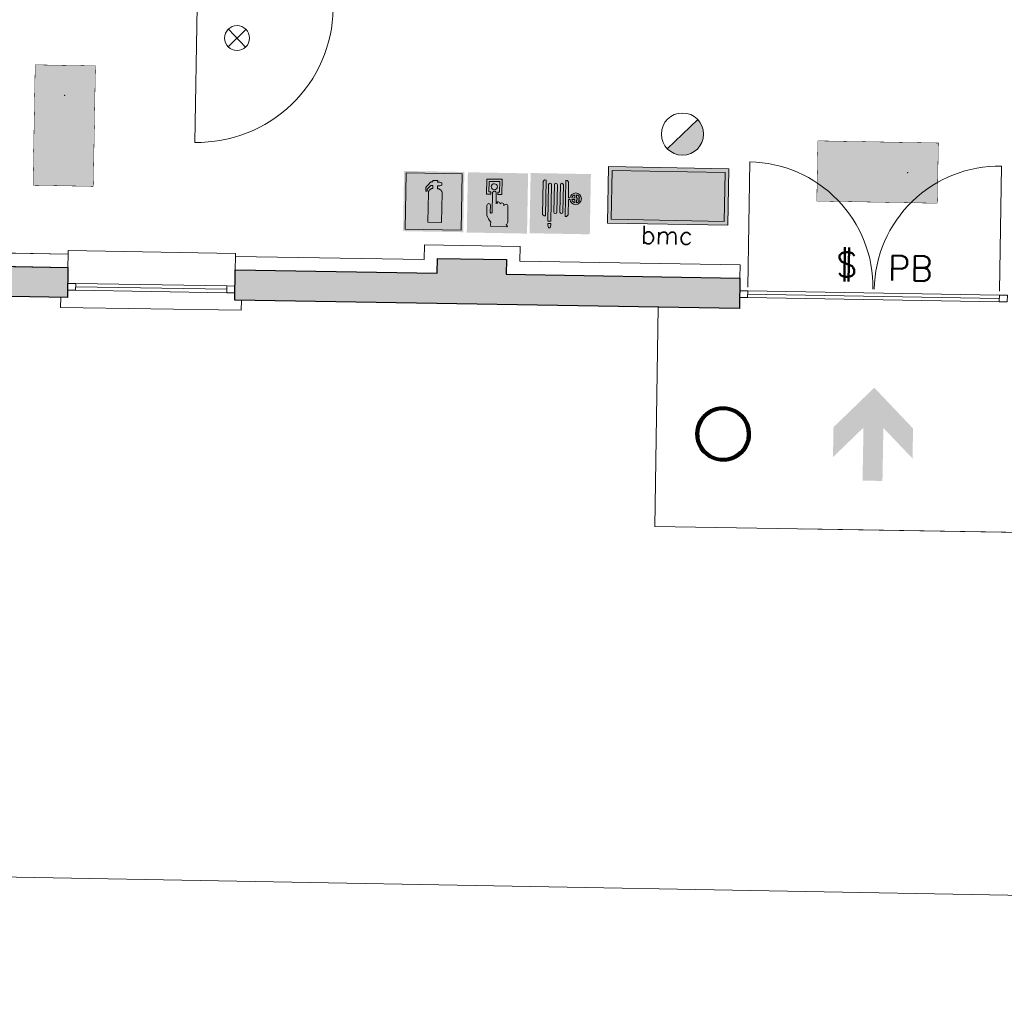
# Model space of a CAD drawing. Header units: millimetres. Extents: x -13022 to 1371524, y -38729 to 632593.
# Tile 95 of 256: x 692773 to 700128, y 3881 to 11230. Entities that reach past the tile are written whole.
import ezdxf

# ---------------------------------------------------------------- set-up
doc = ezdxf.new("R2010")
doc.units = ezdxf.units.MM
doc.header["$LTSCALE"] = 35
doc.set_wipeout_variables(frame=1)
doc.linetypes.add('DASHED', pattern=[200, 100, -100])
for name, color, linetype, lineweight in [('A OPMER', 10, 'Continuous', 50), ('Al65----_beveiliging-inst', 92, 'Continuous', 9), ('brandveiligheid voorzieningen', 10, 'Continuous', 9)]:
    doc.layers.add(name, color=color, linetype=linetype, lineweight=lineweight)
for name, color, linetype in [('LAYER102', 1, 'Continuous'), ('LAYER111', 7, 'Continuous'), ('LAYER22', 7, 'Continuous'), ('LAYER28', 7, 'Continuous'), ('LAYER30', 7, 'Continuous'), ('LAYER31', 7, 'Continuous')]:
    doc.layers.add(name, color=color, linetype=linetype)
doc.styles.add('Algemeen', font='simplex.shx', dxfattribs={"height": 2.5})
doc.styles.add('Arial', font='simplex.shx')
doc.styles.get("Standard").update_dxf_attribs({"font": 'simplex.shx'})
doc.dimstyles.new('~R----C~', dxfattribs={"dimtxt": 162, "dimasz": 180, "dimexe": 0.18, "dimexo": 0.0625, "dimgap": 16.2, "dimtad": 1, "dimdec": 0, "dimzin": 0, "dimdsep": 46, "dimtxsty": 'Standard', "dimcen": 0.09, "dimse1": 1, "dimse2": 1, "dimclrd": 7, "dimadec": 0, "dimazin": 0, "dimtfac": 1, "dimtdec": 4, "dimtmove": 0, "dimatfit": 3, "dimfxl": 1, "dimtolj": 1, "dimtzin": 0, "dimlwd": 13, "dimarcsym": 0})

# ---------------------------------------------------------------- blocks, each defined once
blk = doc.blocks.new('*D103')
at = {"layer": 'Defpoints', "color": 0, "linetype": 'Continuous', "transparency": 16777216}
for p in [(743636.8, 8328.4), (691833.5, 7425.5), (743557.2, 3907.9)]:
    blk.add_point(p, dxfattribs=at)
at = {"layer": 'LAYER102', "color": 7, "linetype": 'Continuous', "lineweight": 13, "transparency": 16777216}
blk.add_line((691966.9, 4836.7), (743377.3, 3911.1), dxfattribs=at)
at = {"layer": 'LAYER102', "color": 7, "linetype": 'Continuous', "transparency": 16777216}
for points in [[(691967.4, 4866.7), (691966.4, 4806.7), (691786.9, 4839.9)], [(743377.8, 3941.1), (743376.7, 3881.1), (743557.2, 3907.9)]]:
    blk.add_solid(points, dxfattribs=at)
at = {"layer": 'LAYER102', "color": 0, "linetype": 'Continuous', "transparency": 16777216, "insert": (717673.8, 4471.1), "char_height": 162, "attachment_point": 5, "rotation": 358.96863}
blk.add_mtext('\\A1;51779', dxfattribs=at)
blk = doc.blocks.new('*D104')
at = {"layer": 'Defpoints', "color": 0, "linetype": 'Continuous', "transparency": 16777216}
for p in [(691833.5, 7425.5), (668409.4, 6908.6), (744967.5, 6468.9)]:
    blk.add_point(p, dxfattribs=at)
at = {"layer": 'LAYER102', "color": 7, "linetype": 'Continuous', "lineweight": 13, "transparency": 16777216}
blk.add_line((744953.9, 5710.6), (744964.3, 6289), dxfattribs=at)
at = {"layer": 'LAYER102', "color": 7, "linetype": 'Continuous', "transparency": 16777216}
for points in [[(744934.3, 6289.5), (744994.3, 6288.4), (744967.5, 6468.9)], [(744923.9, 5711.2), (744983.9, 5710.1), (744950.7, 5530.7)]]:
    blk.add_solid(points, dxfattribs=at)
at = {"layer": 'LAYER102', "color": 0, "linetype": 'Continuous', "transparency": 16777216, "insert": (744861.9, 6001.5), "char_height": 162, "attachment_point": 5, "rotation": 88.96863}
blk.add_mtext('\\A1;938', dxfattribs=at)
blk = doc.blocks.new('*D105')
at = {"layer": 'Defpoints', "color": 0, "linetype": 'Continuous', "transparency": 16777216}
for p in [(743636.8, 8328.4), (745000.6, 8303.9), (691833.5, 7425.5)]:
    blk.add_point(p, dxfattribs=at)
at = {"layer": 'LAYER102', "color": 7, "linetype": 'Continuous', "lineweight": 13, "transparency": 16777216}
blk.add_line((744970.8, 6648.9), (744997.3, 8123.9), dxfattribs=at)
at = {"layer": 'LAYER102', "color": 7, "linetype": 'Continuous', "transparency": 16777216}
for points in [[(744967.3, 8124.4), (745027.3, 8123.3), (745000.6, 8303.9)], [(744940.8, 6649.4), (745000.8, 6648.4), (744967.5, 6468.9)]]:
    blk.add_solid(points, dxfattribs=at)
at = {"layer": 'LAYER102', "color": 0, "linetype": 'Continuous', "transparency": 16777216, "insert": (744886.9, 7388.1), "char_height": 162, "attachment_point": 5, "rotation": 88.96863}
blk.add_mtext('\\A1;1835', dxfattribs=at)
blk = doc.blocks.new('Panieksluiting')
at = {"layer": 'brandveiligheid voorzieningen', "lineweight": 0, "style": 'Algemeen'}
blk.add_text('$', height=3.09, dxfattribs=at).set_placement((158.43, -91.61))
blk = doc.blocks.new('Brandmelder')
at = {"layer": 'brandveiligheid voorzieningen'}
blk.add_hatch(color=256, dxfattribs=at).paths.add_polyline_path([(76.62, -89.8, 0.198912), (75.85, -87.94), (72.13, -91.66, 0.668179)])
blk.add_line((72.13, -91.66), (75.85, -87.94), dxfattribs=at)
blk.add_circle((73.99, -89.8), 2.63, dxfattribs=at)
blk = doc.blocks.new('Nevenindicator')
at = {"layer": 'Al65----_beveiliging-inst', "color": 92, "ltscale": 0.7}
for p, q in [((159.19, -81.94), (161.37, -79.75)), ((159.19, -79.75), (161.37, -81.94))]:
    blk.add_line(p, q, dxfattribs=at)
blk.add_circle((160.28, -80.84), 1.55, dxfattribs=at)
blk = doc.blocks.new('Handbrandblusser')
at = {"ltscale": 0.1}
h = blk.add_hatch(color=10, dxfattribs=at)
h.paths.add_polyline_path([(15.59, 7.19), (8.59, 7.19), (8.59, 0.19), (15.59, 0.19)])
h.paths.add_polyline_path([(11.41, 1.1), (13.13, 1.1), (13.13, 4.76), (13.13, 4.79), (13.12, 4.84), (13.11, 4.88), (13.09, 4.95), (13.06, 5), (13.03, 5.06), (12.99, 5.11), (12.95, 5.14), (12.92, 5.17), (12.85, 5.21), (12.8, 5.24), (12.76, 5.26), (12.7, 5.28), (12.64, 5.29), (12.6, 5.29), (12.54, 5.29), (12.54, 5.67), (12.81, 5.67), (13.08, 5.75), (13.08, 6.04), (12.82, 6.12), (12.54, 6.12), (12.54, 6.32), (11.94, 6.32), (11.94, 6.13), (11.75, 6.13), (11.72, 6.12), (11.68, 6.1), (11.64, 6.08), (11.59, 6.04), (11.53, 5.96), (11.44, 5.86), (11.31, 5.71), (11.15, 5.54), (11.13, 5.49), (11.11, 5.46), (11.1, 5.42), (11.09, 5.39), (11.09, 5.35), (11.08, 5.32), (11.08, 5.28), (11.08, 5.25), (11.07, 5.18), (11.07, 5.13), (11.07, 5.07), (11.07, 4.98), (11.24, 4.98), (11.26, 5.23), (11.71, 5.7), (11.94, 5.7), (11.94, 5.31), (11.92, 5.3), (11.89, 5.3), (11.85, 5.3), (11.81, 5.28), (11.76, 5.27), (11.72, 5.25), (11.69, 5.24), (11.66, 5.22), (11.63, 5.2), (11.6, 5.17), (11.58, 5.15), (11.56, 5.13), (11.53, 5.11), (11.51, 5.08), (11.5, 5.06), (11.49, 5.04), (11.47, 5.02), (11.46, 4.99), (11.45, 4.97), (11.44, 4.94), (11.43, 4.91), (11.42, 4.88), (11.41, 4.84), (11.41, 4.8), (11.41, 4.77)], flags=16)
at = {"layer": 'brandveiligheid voorzieningen', "ltscale": 0.1, "true_color": 0xffffff}
blk.add_hatch(color=7, dxfattribs=at).paths.add_polyline_path([(13.13, 4.76), (13.13, 4.79), (13.12, 4.84), (13.11, 4.88), (13.09, 4.95), (13.06, 5), (13.03, 5.06), (12.99, 5.11), (12.95, 5.14), (12.92, 5.17), (12.85, 5.21), (12.8, 5.24), (12.76, 5.26), (12.7, 5.28), (12.64, 5.29), (12.6, 5.29), (12.54, 5.29), (12.54, 5.67), (12.81, 5.67), (13.08, 5.75), (13.08, 6.04), (12.82, 6.12), (12.54, 6.12), (12.54, 6.32), (11.94, 6.32), (11.94, 6.13), (11.75, 6.13), (11.72, 6.12), (11.68, 6.1), (11.64, 6.08), (11.59, 6.04), (11.53, 5.96), (11.44, 5.86), (11.31, 5.71), (11.15, 5.54), (11.13, 5.49), (11.11, 5.46), (11.1, 5.42), (11.09, 5.39), (11.09, 5.35), (11.08, 5.32), (11.08, 5.28), (11.08, 5.25), (11.07, 5.18), (11.07, 5.13), (11.07, 5.07), (11.07, 4.98), (11.24, 4.98), (11.26, 5.23), (11.71, 5.7), (11.94, 5.7), (11.94, 5.31), (11.92, 5.3), (11.89, 5.3), (11.85, 5.3), (11.81, 5.28), (11.76, 5.27), (11.72, 5.25), (11.69, 5.24), (11.66, 5.22), (11.63, 5.2), (11.6, 5.17), (11.58, 5.15), (11.56, 5.13), (11.53, 5.11), (11.51, 5.08), (11.5, 5.06), (11.49, 5.04), (11.47, 5.02), (11.46, 4.99), (11.45, 4.97), (11.44, 4.94), (11.43, 4.91), (11.42, 4.88), (11.41, 4.84), (11.41, 4.8), (11.41, 4.77), (11.41, 1.1), (13.13, 1.1)])
at = {"color": 10, "lineweight": 5, "ltscale": 0.1}
blk.add_lwpolyline([(11.41, 1.1), (11.41, 4.77), (11.41, 4.8), (11.41, 4.84), (11.42, 4.88), (11.43, 4.91), (11.44, 4.94), (11.45, 4.97), (11.46, 4.99), (11.47, 5.02), (11.49, 5.04), (11.5, 5.06), (11.51, 5.08), (11.53, 5.11), (11.56, 5.13), (11.58, 5.15), (11.6, 5.17), (11.63, 5.2), (11.66, 5.22), (11.69, 5.24), (11.72, 5.25), (11.76, 5.27), (11.81, 5.28), (11.85, 5.3), (11.89, 5.3), (11.92, 5.3), (11.94, 5.31), (11.94, 5.7), (11.71, 5.7), (11.26, 5.23), (11.24, 4.98), (11.07, 4.98), (11.07, 5.07), (11.07, 5.13), (11.07, 5.18), (11.08, 5.25), (11.08, 5.28), (11.08, 5.32), (11.09, 5.35), (11.09, 5.39), (11.1, 5.42), (11.11, 5.46), (11.13, 5.49), (11.15, 5.54), (11.31, 5.71), (11.44, 5.86), (11.53, 5.96), (11.59, 6.04), (11.64, 6.08), (11.68, 6.1), (11.72, 6.12), (11.75, 6.13), (11.94, 6.13), (11.94, 6.32), (12.54, 6.32), (12.54, 6.12), (12.82, 6.12), (13.08, 6.04), (13.08, 5.75), (12.81, 5.67), (12.54, 5.67), (12.54, 5.29), (12.6, 5.29), (12.64, 5.29), (12.7, 5.28), (12.76, 5.26), (12.8, 5.24), (12.85, 5.21), (12.92, 5.17), (12.95, 5.14), (12.99, 5.11), (13.03, 5.06), (13.06, 5), (13.09, 4.95), (13.11, 4.88), (13.12, 4.84), (13.13, 4.79), (13.13, 4.76), (13.13, 1.1), (11.41, 1.1)], dxfattribs=at)
at = {"layer": 'Al65----_beveiliging-inst', "color": 7, "true_color": 0xffffff}
blk.add_solid([(8.34, -0.06), (15.84, -0.06), (8.34, 7.44), (15.84, 7.44)], dxfattribs=at)
at = {"layer": 'brandveiligheid voorzieningen', "color": 10, "ltscale": 0.1}
blk.add_lwpolyline([(8.59, 0.19), (15.59, 0.19), (15.59, 7.19), (8.59, 7.19)], close=True, dxfattribs=at)
blk = doc.blocks.new('Brandslanghaspel')
at = {"layer": 'brandveiligheid voorzieningen', "true_color": 0xffffff}
h = blk.add_hatch(color=7, dxfattribs=at)
h.paths.add_polyline_path([(-1.8131, 2.183), (-1.9809, 2.183), (-2.1753, 2.364), (-2.1753, 6.484), (-1.9926, 6.664), (-1.8131, 6.664)])
edge = h.paths.add_edge_path()
edge.add_arc((0.1717, 6.0972), 0.1929, 92.01096, 177.98904)
edge.add_line((-0.0211, 6.104), (-0.0214, 6.104))
edge.add_line((-0.0214, 6.104), (-0.0214, 2.702))
edge.add_line((-0.0214, 2.702), (-0.0211, 2.702))
edge.add_arc((0.1723, 2.7114), 0.1936, 182.797634, 267.821774)
edge.add_arc((0.1573, 2.7114), 0.1935, 272.254329, 357.218746)
edge.add_line((0.3506, 2.702), (0.3515, 2.702))
edge.add_line((0.3515, 2.702), (0.3515, 6.104))
edge.add_line((0.3515, 6.104), (0.3506, 6.104))
edge.add_arc((0.1577, 6.0971), 0.193, 2.044103, 87.86341)
edge = h.paths.add_edge_path()
edge.add_arc((-0.5787, 6.0971), 0.1931, 92.060571, 177.939429)
edge.add_line((-0.7716, 6.104), (-0.772, 6.104))
edge.add_line((-0.772, 6.104), (-0.772, 2.702))
edge.add_line((-0.772, 2.702), (-0.7716, 2.702))
edge.add_arc((-0.5779, 2.7118), 0.194, 182.897198, 267.72221)
edge.add_arc((-0.5933, 2.7119), 0.194, 272.272353, 357.077445)
edge.add_line((-0.3995, 2.702), (-0.3992, 2.702))
edge.add_line((-0.3992, 2.702), (-0.3992, 6.104))
edge.add_line((-0.3992, 6.104), (-0.3995, 6.104))
edge.add_arc((-0.5926, 6.0969), 0.1933, 2.115671, 87.915125)
edge = h.paths.add_edge_path()
edge.add_arc((-1.2963, 6.0968), 0.1933, 91.999029, 177.877887)
edge.add_line((-1.4894, 6.104), (-1.4894, 1.535))
edge.add_line((-1.4894, 1.535), (-1.1166, 1.535))
edge.add_line((-1.1166, 1.535), (-1.1166, 6.104))
edge.add_line((-1.1166, 6.104), (-1.1173, 6.104))
edge.add_arc((-1.3103, 6.097), 0.1931, 2.063956, 87.843556)
h.paths.add_polyline_path([(-1.1151, 1.102), (-1.1833, 0.701), (-1.4224, 0.701), (-1.4903, 1.105), (-1.4903, 1.263), (-1.1151, 1.263)])
edge = h.paths.add_edge_path()
edge.add_line((1.0007, 4.4891), (1.0007, 6.484))
edge.add_line((1.0007, 6.484), (0.8176, 6.664))
edge.add_line((0.8176, 6.664), (0.6385, 6.664))
edge.add_line((0.6385, 6.664), (0.6385, 2.183))
edge.add_line((0.6385, 2.183), (0.8062, 2.183))
edge.add_line((0.8062, 2.183), (1.0007, 2.364))
edge.add_line((1.0007, 2.364), (1.0007, 4.285))
edge.add_line((1.0007, 4.285), (1.2228, 4.285))
edge.add_arc((1.8866, 4.3396), 0.666, 184.705084, 271.930478)
edge.add_arc((1.8807, 4.4237), 0.7502, 272.163802, 357.883832)
edge.add_arc((1.8818, 4.3683), 0.7492, 2.116162, 87.915616)
edge.add_arc((1.9315, 4.3762), 0.7412, 91.743139, 171.242832)
edge.add_arc((1.0182, -221.511), 226, 89.954163, 90.004437)
edge = h.paths.add_edge_path(flags=16)
edge.add_line((1.8026, 4.285), (1.8026, 3.9))
edge.add_arc((1.921, 4.4072), 0.5208, 193.569519, 256.860438, ccw=False)
edge.add_line((1.4147, 4.285), (1.8026, 4.285))
edge = h.paths.add_edge_path(flags=16)
edge.add_line((1.8026, 4.891), (1.8026, 4.489))
edge.add_line((1.8026, 4.489), (1.4112, 4.489))
edge.add_arc((1.9212, 4.384), 0.5207, 103.167599, 168.363278, ccw=False)
edge = h.paths.add_edge_path(flags=16)
edge.add_arc((1.8987, 4.3853), 0.5189, 11.524706, 78.048247)
edge.add_line((2.0062, 4.893), (2.0062, 4.489))
edge.add_line((2.0062, 4.489), (2.4072, 4.489))
edge = h.paths.add_edge_path(flags=16)
edge.add_arc((1.8971, 4.4077), 0.5212, 282.079218, 346.387144)
edge.add_line((2.4037, 4.285), (2.0062, 4.285))
edge.add_line((2.0062, 4.285), (2.0062, 3.898))
at = {"layer": 'Al65----_beveiliging-inst', "color": 7, "true_color": 0xffffff}
blk.add_solid([(-3.75, 0), (3.75, 0), (-3.75, 7.5), (3.75, 7.5)], dxfattribs=at)
blk.add_solid([(-3.75, 0), (3.75, 0), (-3.75, 7.5), (3.75, 7.5)], dxfattribs=at)
at = {"layer": 'Al65----_beveiliging-inst', "color": 10}
blk.add_solid([(-3.5, 0.25), (3.5, 0.25), (-3.5, 7.25), (3.5, 7.25)], dxfattribs=at)
at = {"layer": 'brandveiligheid voorzieningen', "color": 7, "true_color": 0xffffff}
for points in [[(-2.1753, 6.484), (-1.9926, 6.664)], [(-2.1753, 2.364), (-2.1753, 6.484)], [(-1.9926, 6.664), (-1.8131, 6.664)], [(-1.8131, 6.664), (-1.8131, 2.183)], [(0.8176, 6.664), (0.6385, 6.664)], [(0.6385, 6.664), (0.6385, 2.183)], [(1.0007, 6.484), (0.8176, 6.664)], [(1.0007, 4.4891), (1.0007, 6.484)], [(-1.4894, 6.104), (-1.4894, 1.535)], [(-1.1166, 6.104), (-1.1173, 6.104)], [(-1.1166, 1.535), (-1.1166, 6.104)], [(-0.7716, 6.104), (-0.772, 6.104)], [(-0.772, 6.104), (-0.772, 2.702)], [(-0.3992, 6.104), (-0.3995, 6.104)], [(-0.3992, 2.702), (-0.3992, 6.104)], [(-0.0211, 6.104), (-0.0214, 6.104)], [(-0.0214, 6.104), (-0.0214, 2.702)], [(0.3515, 6.104), (0.3506, 6.104)], [(0.3515, 2.702), (0.3515, 6.104)], [(1.0007, 2.364), (1.0007, 4.285)], [(1.0007, 4.285), (1.2228, 4.285)], [(1.8026, 4.489), (1.4112, 4.489)], [(1.4147, 4.285), (1.8026, 4.285)], [(1.8026, 4.891), (1.8026, 4.489)], [(1.8026, 4.285), (1.8026, 3.9)], [(2.0062, 4.489), (2.0062, 4.893)], [(2.4072, 4.489), (2.0062, 4.489)], [(2.0062, 3.898), (2.0062, 4.285)], [(2.0062, 4.285), (2.4037, 4.285)], [(-0.772, 2.702), (-0.7716, 2.702)], [(-0.3995, 2.702), (-0.3992, 2.702)], [(-0.0214, 2.702), (-0.0211, 2.702)], [(0.3506, 2.702), (0.3515, 2.702)], [(-1.9809, 2.183), (-2.1753, 2.364)], [(-1.8131, 2.183), (-1.9809, 2.183)], [(-1.4903, 1.105), (-1.4903, 1.263)], [(-1.4903, 1.263), (-1.1151, 1.263)], [(-1.4894, 1.535), (-1.1166, 1.535)], [(-1.1151, 1.263), (-1.1151, 1.102)], [(0.6385, 2.183), (0.8062, 2.183)], [(0.8062, 2.183), (1.0007, 2.364)], [(-1.4224, 0.701), (-1.4903, 1.105)], [(-1.1833, 0.701), (-1.4224, 0.701)], [(-1.1151, 1.102), (-1.1833, 0.701)]]:
    blk.add_lwpolyline(points, dxfattribs=at)
for points in [[(-1.303, 6.29, 0.3933), (-1.4894, 6.104)], [(-1.1173, 6.104, 0.3928), (-1.303, 6.29)], [(-0.5856, 6.29, 0.3933), (-0.7716, 6.104)], [(-0.3995, 6.104, 0.3929), (-0.5856, 6.29)], [(0.1649, 6.29, 0.3938), (-0.0211, 6.104)], [(0.3506, 6.104, 0.393), (0.1649, 6.29)], [(1.909, 5.117, 0.3615), (1.199, 4.489)], [(2.6304, 4.396, 0.3929), (1.909, 5.117)], [(1.199, 4.489, 0.00021936), (1.0007, 4.4891)], [(1.2228, 4.285, 0.4001), (1.909, 3.674)], [(1.4112, 4.489, -0.2924), (1.8026, 4.891)], [(1.8026, 3.9, -0.2834), (1.4147, 4.285)], [(1.909, 3.674, 0.3925), (2.6304, 4.396)], [(2.0062, 4.893, -0.2987), (2.4072, 4.489)], [(2.4037, 4.285, -0.2882), (2.0062, 3.898)], [(-0.7716, 2.702, 0.388), (-0.5856, 2.518)], [(-0.5856, 2.518, 0.3879), (-0.3995, 2.702)], [(-0.0211, 2.702, 0.389), (0.1649, 2.518)], [(0.1649, 2.518, 0.3887), (0.3506, 2.702)]]:
    blk.add_lwpolyline(points, format="xyb", dxfattribs=at)
blk.add_point((0, 3.75), dxfattribs=at)
blk = doc.blocks.new('Handbrandmelder')
at = {"layer": 'brandveiligheid voorzieningen', "true_color": 0xffffff}
h = blk.add_hatch(color=7, dxfattribs=at)
h.paths.add_polyline_path([(-1.3623, 6.704), (-1.3623, 4.818), (-0.8616, 4.818), (-0.8616, 5.105), (-1.0867, 5.105), (-1.0867, 6.416), (0.2412, 6.416), (0.2412, 5.105), (0.0423, 5.105), (0.0423, 4.818), (0.5292, 4.818), (0.5292, 6.704)])
edge = h.paths.add_edge_path()
edge.add_line((-0.7744, 0.795), (1.2172, 0.795))
edge.add_arc((1.1848, 0.9151), 0.1244, 285.097845, 344.573813)
edge.add_arc((1.1955, 0.8747), 0.1095, 3.814851, 78.556999)
edge.add_arc((1.2155, 1.0811), 0.0991, 186.406081, 271.011898, ccw=False)
edge.add_arc((0.8951, 1.4295), 0.4225, 301.679206, 358.707701)
edge.add_line((1.3175, 1.42), (1.3175, 3.356))
edge.add_arc((1.0815, 3.3696), 0.2364, 356.700991, 450.505791)
edge.add_arc((1.0751, 3.3423), 0.2637, 89.061593, 168.70314)
edge.add_line((0.8165, 3.394), (0.8165, 3.518))
edge.add_arc((0.5556, 3.5071), 0.2611, 2.39047, 87.792584)
edge.add_arc((0.5705, 3.5064), 0.2616, 91.041001, 151.564737)
edge.add_line((0.3404, 3.631), (0.3404, 3.643))
edge.add_arc((0.0798, 3.6324), 0.2608, 2.337798, 87.799547)
edge.add_arc((0.0991, 3.6332), 0.26, 92.052962, 177.832561)
edge.add_line((-0.1607, 3.643), (-0.1607, 4.967))
edge.add_arc((-0.411, 4.968), 0.2503, 359.76141, 447.144807)
edge.add_arc((-0.3888, 4.9577), 0.2605, 92.124608, 177.943914)
edge.add_line((-0.6492, 4.967), (-0.6492, 2.557))
edge.add_arc((-0.7221, 2.5577), 0.0729, 299.050174, 359.424387, ccw=False)
edge.add_line((-0.6867, 2.494), (-0.7618, 2.457))
edge.add_line((-0.7618, 2.457), (-0.7868, 2.457))
edge.add_line((-0.7868, 2.457), (-0.8745, 2.569))
edge.add_line((-0.8745, 2.569), (-0.8745, 3.419))
edge.add_arc((-1.0861, 3.4433), 0.213, 353.435435, 446.970057)
edge.add_arc((-1.078, 3.4209), 0.2351, 89.220046, 180.466534)
edge.add_line((-1.3131, 3.419), (-1.3131, 2.282))
edge.add_line((-1.3131, 2.282), (-1.3131, 2.219))
edge.add_arc((0.9801, 3.0528), 2.4401, 199.980806, 224.025181)
edge.add_arc((-28.5646, 4.7292), 27.994, 352.668719, 353.081248, ccw=False)
edge.add_arc((-0.073, 1.0253), 0.7382, 169.723152, 198.178085)
edge = h.paths.add_edge_path(flags=17)
edge.add_arc((-0.4353, 5.7799), 0.3921, 271.833261, 357.970029)
edge.add_arc((-0.4345, 5.7425), 0.3917, 3.443844, 88.288775)
edge.add_arc((-0.4184, 5.7498), 0.3842, 90.654144, 177.583048)
edge.add_arc((-0.4087, 5.7816), 0.3939, 182.273303, 267.953611)
at = {"layer": 'Al65----_beveiliging-inst', "color": 7, "true_color": 0xffffff}
blk.add_solid([(-3.75, 0), (3.75, 0), (-3.75, 7.5), (3.75, 7.5)], dxfattribs=at)
at = {"layer": 'Al65----_beveiliging-inst', "color": 10}
blk.add_solid([(-3.5, 0.25), (3.5, 0.25), (-3.5, 7.25), (3.5, 7.25)], dxfattribs=at)
at = {"layer": 'brandveiligheid voorzieningen', "color": 7, "true_color": 0xffffff}
for points in [[(-1.3623, 6.704), (-1.3623, 4.818)], [(0.5292, 6.704), (-1.3623, 6.704)], [(-1.0867, 5.105), (-1.0867, 6.416)], [(-1.0867, 6.416), (0.2412, 6.416)], [(0.2412, 6.416), (0.2412, 5.105)], [(0.5292, 4.818), (0.5292, 6.704)], [(-0.8616, 5.105), (-1.0867, 5.105)], [(-0.8616, 4.818), (-0.8616, 5.105)], [(-0.6492, 4.967), (-0.6492, 2.557)], [(-0.1607, 3.643), (-0.1607, 4.967)], [(0.2412, 5.105), (0.0423, 5.105)], [(0.0423, 5.105), (0.0423, 4.818)], [(-1.3623, 4.818), (-0.8616, 4.818)], [(0.0423, 4.818), (0.5292, 4.818)], [(-1.3131, 3.419), (-1.3131, 2.282)], [(-0.8745, 2.569), (-0.8745, 3.419)], [(-0.7868, 2.457), (-0.8745, 2.569)], [(-0.7618, 2.457), (-0.7868, 2.457)], [(-0.6867, 2.494), (-0.7618, 2.457)], [(0.3404, 3.631), (0.3404, 3.643)], [(0.8165, 3.394), (0.8165, 3.518)], [(1.3175, 1.42), (1.3175, 3.356)], [(-1.3131, 2.282), (-1.3131, 2.219)], [(-0.7744, 0.795), (1.2172, 0.795)]]:
    blk.add_lwpolyline(points, dxfattribs=at)
for points in [[(-0.8023, 5.766, -0.3986), (-0.4228, 6.134)], [(-0.4228, 6.134, -0.3881), (-0.0435, 5.766)], [(-0.4228, 5.388, -0.3923), (-0.8023, 5.766)], [(-0.3985, 5.218, 0.393), (-0.6492, 4.967)], [(-0.0435, 5.766, -0.3946), (-0.4228, 5.388)], [(-0.1607, 4.967, 0.4009), (-0.3985, 5.218)], [(0.0898, 3.893, 0.3928), (-0.1607, 3.643)], [(0.3404, 3.643, 0.3912), (0.0898, 3.893)], [(0.5657, 3.768, 0.2704), (0.3404, 3.631)], [(0.8165, 3.518, 0.3909), (0.5657, 3.768)], [(-1.0748, 3.656, 0.4206), (-1.3131, 3.419)], [(-0.8745, 3.419, 0.4324), (-1.0748, 3.656)], [(-0.6492, 2.557, -0.2697), (-0.6867, 2.494)], [(1.0794, 3.606, 0.3622), (0.8165, 3.394)], [(1.3175, 3.356, 0.4338), (1.0794, 3.606)], [(-1.3131, 2.219, 0.1053), (-0.7744, 1.357)], [(-0.7744, 1.357, -0.0018), (-0.7994, 1.157)], [(1.117, 1.07, 0.2541), (1.3175, 1.42)], [(-0.7994, 1.157, 0.1248), (-0.7744, 0.795)], [(1.2172, 0.982, -0.3869), (1.117, 1.07)], [(1.3047, 0.882, 0.3382), (1.2172, 0.982)], [(1.2172, 0.795, 0.2655), (1.3047, 0.882)]]:
    blk.add_lwpolyline(points, format="xyb", dxfattribs=at)
blk.add_point((0, 3.75), dxfattribs=at)
blk = doc.blocks.new('Brandmeldcentrale')
at = {"layer": 'Al65----_beveiliging-inst', "true_color": 0x000000}
h = blk.add_hatch(color=18, dxfattribs=at)
h.paths.add_polyline_path([(-3.25, -2.53), (10.25, -2.53), (10.25, 3), (-3.25, 3)], flags=16)
h.paths.add_polyline_path([(-3.53, -2.81), (10.53, -2.81), (10.53, 3.28), (-3.53, 3.28)])
at = {"layer": 'Al65----_beveiliging-inst', "color": 7, "true_color": 0xffffff}
blk.add_lwpolyline([(-4, -3.28), (11, -3.28), (11, 3.75), (-4, 3.75)], close=True, dxfattribs=at)
at = {"layer": 'Al65----_beveiliging-inst', "color": 255}
blk.add_lwpolyline([(-3.53, -2.81), (10.53, -2.81), (10.53, 3.28), (-3.53, 3.28)], close=True, dxfattribs=at)
at = {"layer": 'Al65----_beveiliging-inst', "color": 7, "true_color": 0xffffff}
blk.add_solid([(-4, -3.28), (11, -3.28), (-4, 3.75), (11, 3.75)], dxfattribs=at)
at = {"layer": 'Al65----_beveiliging-inst', "color": 10}
blk.add_solid([(-3.53, -2.81), (10.53, -2.81), (10.53, 3.28)], dxfattribs=at)
at = {"layer": 'Al65----_beveiliging-inst', "color": 2, "style": 'Arial'}
blk.add_text('bmc', height=2.25, dxfattribs=at).set_placement((0.2, -5.79))
blk = doc.blocks.new('Vluchtrichting rechtdoor of naar beneden')
at = {"layer": 'Al65----_beveiliging-inst', "linetype": 'Continuous', "true_color": 0xffffff}
h = blk.add_hatch(color=7, dxfattribs=at)
edge = h.paths.add_edge_path()
edge.add_arc((-2.1449, 5.962), 0.7575, 92.128042, 178.185477)
edge.add_arc((-2.1628, 5.9872), 0.7392, 180.090101, 191.562583)
edge.add_line((-2.887, 5.839), (-4.652, 5.839))
edge.add_line((-4.652, 5.839), (-5.698, 4.787))
edge.add_line((-5.698, 4.787), (-5.285, 4.372))
edge.add_line((-5.285, 4.372), (-4.41, 5.253))
edge.add_line((-4.41, 5.253), (-3.544, 5.253))
edge.add_line((-3.544, 5.253), (-5.527, 3.346))
edge.add_line((-5.527, 3.346), (-6.694, 3.346))
edge.add_line((-6.694, 3.346), (-6.694, 2.613))
edge.add_line((-6.694, 2.613), (-4.496, 2.613))
edge.add_line((-4.496, 2.613), (-4.136, 2.974))
edge.add_line((-4.136, 2.974), (-3.193, 2.026))
edge.add_line((-3.193, 2.026), (-3.193, 0.852))
edge.add_line((-3.193, 0.852), (-2.464, 0.852))
edge.add_line((-2.464, 0.852), (-2.464, 2.33))
edge.add_line((-2.464, 2.33), (-3.621, 3.493))
edge.add_line((-3.621, 3.493), (-3.192, 3.923))
edge.add_line((-3.192, 3.923), (-2.428, 3.154))
edge.add_line((-2.428, 3.154), (-2.033, 3.552))
edge.add_line((-2.033, 3.552), (-2.797, 4.321))
edge.add_line((-2.797, 4.321), (-2.317, 4.803))
edge.add_line((-2.317, 4.803), (-2.317, 5.267))
edge.add_line((-2.317, 5.267), (-2.173, 5.253))
edge.add_arc((-2.2013, 6.0112), 0.7587, 272.13837, 358.096609)
edge.add_arc((-2.2036, 5.9585), 0.7611, 2.072152, 87.692869)
for points in [[(3.808, 1.106), (6.433, 1.106), (6.433, 6.344), (3.808, 6.344)], [(1.1805, 2.889), (1.1805, 5.804), (0.5775, 5.804), (0.5775, 2.889), (-0.571, 2.889), (0.879, 1.421), (2.334, 2.889)]]:
    blk.add_hatch(color=7, dxfattribs=at).paths.add_polyline_path(points)
at = {"layer": 'Al65----_beveiliging-inst', "color": 7, "true_color": 0xffffff, "const_width": 0.05}
blk.add_lwpolyline([(-7.5, 0), (7.5, 0), (7.5, 7.5), (-7.5, 7.5)], close=True, dxfattribs=at)
at = {"layer": 'Al65----_beveiliging-inst', "color": 255}
blk.add_point((3.75, 3.75), dxfattribs=at)
at = {"layer": 'Al65----_beveiliging-inst', "color": 7, "true_color": 0xffffff}
blk.add_solid([(-7.5, 0), (7.5, 0), (-7.5, 7.5), (7.5, 7.5)], dxfattribs=at)
at = {"layer": 'Al65----_beveiliging-inst', "color": 92}
blk.add_solid([(-7.25, 0.25), (7.25, 0.25), (-7.25, 7.25), (7.25, 7.25)], dxfattribs=at)
blk = doc.blocks.new('Brandweeringang')
at = {"layer": 'Al65----_beveiliging-inst'}
blk.add_hatch(color=10, dxfattribs=at).paths.add_polyline_path([(0, 0), (-3.33, 3.327), (-5.822, 3.327), (-3.33, 0.838), (-7.728, 0.838), (-7.728, -0.813), (-3.33, -0.813), (-5.822, -3.276), (-3.33, -3.276)])

msp = doc.modelspace()

# ---------------------------------------------------------------- linework, layer by layer
at = {"layer": 'LAYER22', "color": 7, "linetype": 'Continuous', "lineweight": 18}
msp.add_lwpolyline([(694429.199, 9133.53), (694427.973, 9058.493), (693078.153, 9080.637), (693079.379, 9155.658)], dxfattribs=at)
at = {"layer": 'LAYER22', "color": 7, "linetype": 'DASHED', "lineweight": 18}
msp.add_lwpolyline([(694429.199, 9133.53), (694427.973, 9058.493), (693078.153, 9080.637), (693079.379, 9155.658)], dxfattribs=at)
at = {"layer": 'LAYER28', "color": 7, "linetype": 'Continuous', "lineweight": 25}
msp.add_lwpolyline([(698030.847, 8317.651, -2.41421358), (697844.391, 8137.779, -0.41421358), (698030.847, 8317.651)], format="xyb", close=True, dxfattribs=at)
at = {"layer": 'LAYER30', "color": 7, "linetype": 'Continuous', "lineweight": 18}
for points in [[(693131.073, 9259.729), (693191.065, 9258.749), (693190.227, 9208.756), (693130.235, 9209.736)], [(694320.916, 9240.288), (694380.908, 9239.307), (694380.07, 9189.314), (694320.078, 9190.295)], [(698151.264, 9204.319), (698211.256, 9203.337), (698210.418, 9153.345), (698150.426, 9154.326)], [(700091.257, 9172.592), (700151.249, 9171.611), (700150.411, 9121.618), (700090.419, 9122.599)]]:
    msp.add_lwpolyline(points, close=True, dxfattribs=at)
for points in [[(693190.227, 9208.756), (694320.078, 9190.295)], [(693190.615, 9233.753), (694320.466, 9215.292)], [(693191.065, 9258.749), (694320.916, 9240.288)], [(698211.256, 9203.337), (700091.257, 9172.592)], [(698210.418, 9153.345), (700090.419, 9122.599)], [(698210.806, 9178.342), (700090.807, 9147.596)]]:
    msp.add_lwpolyline(points, dxfattribs=at)
at = {"layer": 'LAYER31', "color": 7, "linetype": 'Continuous', "lineweight": 18}
for points in [[(694099.59, 11328.411), (694081.312, 10313.071, 0.41421361), (695114.926, 11310.133)], [(698211.703, 9231.655), (698226.978, 10166.944, -0.41421361), (699146.954, 9216.361)], [(700091.704, 9200.912), (700106.979, 10136.201, 0.41421361), (699156.391, 9216.207)]]:
    msp.add_lwpolyline(points, format="xyb", dxfattribs=at)

# ---------------------------------------------------------------- block references
at = {"ltscale": 0.1, "xscale": 60, "yscale": 60, "zscale": 60, "rotation": 358.9686325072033}
msp.add_blockref('Handbrandblusser', (695136.034, 9662.672), dxfattribs=at)
at = {"layer": 'A OPMER', "ltscale": 0.1, "xscale": 60, "yscale": 60, "zscale": 60}
for name, p, rotation in [('Vluchtrichting rechtdoor of naar beneden', (693330.418, 10434.593), 88.96863250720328), ('Vluchtrichting rechtdoor of naar beneden', (699177.43, 9866.607), 358.9686325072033), ('Brandslanghaspel', (696806.682, 9630.246), 358.9686325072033)]:
    msp.add_blockref(name, p, dxfattribs=dict(at, rotation=rotation))
at = {"layer": 'Al65----_beveiliging-inst'}
for name, p, xscale, yscale, zscale, rotation in [('Nevenindicator', (684868.273, 16114.865), 60, 60, 60, 358.9686325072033), ('Brandmelder', (693382.278, 15841.872), 60, 60, 60, 358.9686325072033), ('Handbrandmelder', (696337.624, 9635.7), 60, 60, 60, 358.9686325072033), ('Brandmeldcentrale', (697407.247, 9903.204), 60, 60, 60, 358.9686325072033), ('Panieksluiting', (689465.033, 14976.661), 60, 60, 60, 358.9686325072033), ('Brandweeringang', (699157.109, 8480.379), 89.99999999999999, 89.99999999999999, 89.99999999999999, 88.96863250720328)]:
    msp.add_blockref(name, p, dxfattribs=dict(at, xscale=xscale, yscale=yscale, zscale=zscale, rotation=rotation))

# ---------------------------------------------------------------- texts
at = {"layer": 'brandveiligheid voorzieningen', "lineweight": 0, "style": 'Algemeen'}
msp.add_text('PB', height=185.6478, rotation=358.9686325, dxfattribs=at).set_placement((699257.466, 9282.295))

# ---------------------------------------------------------------- dimensions: what is measured, and where the dimension line sits
at = {"layer": 'LAYER102', "color": 7, "linetype": 'Continuous'}
dim = msp.add_linear_dim(base=(744967.55, 6468.935), p1=(668409.373, 6908.607), p2=(691833.472, 7425.492), angle=88.9686325, dimstyle='~R----C~', dxfattribs=at)
dim.commit()
dim.dimension.update_dxf_attribs({"geometry": '*D104', "text_midpoint": (744861.919, 6001.545)})

# ---------------------------------------------------------------- wipeouts: each hides what was drawn before it
at = {"linetype": 'Continuous'}
for points in [[(691868.234, 9401.592), (691870.034, 9501.576), (693134.829, 9478.806), (693133.029, 9378.823)], [(694382.916, 9361.275), (694384.591, 9461.261), (695794.206, 9437.605), (695892.392, 9335.943)]]:
    msp.add_wipeout(points, dxfattribs=at).dxf.layer = 'LAYER111'

# ---------------------------------------------------------------- next in the draw order: hatches: boundary and pattern name
at = {"layer": 'LAYER111', "linetype": 'Continuous', "lineweight": 5}
msp.add_hatch(color=254, dxfattribs=at).paths.add_polyline_path([(687592.075, 7500.684), (687598.221, 7842.043), (688540.129, 7824.992), (688574.828, 9752.422), (688896.338, 9746.634), (688861.639, 7819.204), (691619.63, 7769.553), (691649.082, 9405.538), (693133.029, 9378.823), (693128.997, 9154.867), (691865.015, 9177.622), (691833.472, 7425.492), (688745.659, 7481.081), (688743.906, 7383.706), (688198.495, 7393.525), (688200.227, 7489.736)], flags=0)

# ---------------------------------------------------------------- next in the draw order: linework, layer by layer
at = {"layer": 'LAYER102', "color": 7, "linetype": 'Continuous', "lineweight": 18}
msp.add_lwpolyline([(691868.234, 9401.592), (691870.034, 9501.576), (693134.829, 9478.806), (693133.029, 9378.823)], close=True, dxfattribs=at)
at = {"layer": 'LAYER102', "color": 7, "linetype": 'DASHED', "lineweight": 18}
msp.add_lwpolyline([(691868.234, 9401.592), (691870.034, 9501.576), (693134.829, 9478.806), (693133.029, 9378.823)], close=True, dxfattribs=at)
at = {"layer": 'LAYER102', "color": 7, "linetype": 'Continuous', "lineweight": 18}
for points in [[(694382.916, 9361.275), (694384.591, 9461.261)], [(694384.591, 9461.261), (695794.206, 9437.605)], [(695892.392, 9335.943), (694382.916, 9361.275)]]:
    msp.add_lwpolyline(points, dxfattribs=at)
at = {"layer": 'LAYER102', "color": 7, "linetype": 'DASHED', "lineweight": 18}
msp.add_lwpolyline([(694382.916, 9361.275), (694384.591, 9461.261)], dxfattribs=at)
at = {"layer": 'LAYER22', "color": 7, "linetype": 'Continuous', "lineweight": 18}
msp.add_lwpolyline([(693134.829, 9478.806), (693135.14, 9506.493), (694384.938, 9483.993), (694384.525, 9461.083)], dxfattribs=at)
at = {"layer": 'LAYER22', "color": 7, "linetype": 'DASHED', "lineweight": 18}
msp.add_lwpolyline([(693134.829, 9478.806), (693135.14, 9506.493), (694384.938, 9483.993), (694384.525, 9461.083)], dxfattribs=at)
at = {"layer": 'LAYER28', "color": 7, "linetype": 'Continuous', "lineweight": 25}
msp.add_lwpolyline([(687592.075, 7500.684), (687598.221, 7842.043), (688540.129, 7824.992), (688574.828, 9752.422), (688896.338, 9746.634), (688861.639, 7819.204), (691619.63, 7769.553), (691649.082, 9405.538), (693133.029, 9378.823), (693128.997, 9154.867), (691865.015, 9177.622), (691833.472, 7425.492), (688745.659, 7481.081), (688743.906, 7383.706), (688198.495, 7393.525), (688200.227, 7489.736)], close=True, dxfattribs=at)

# ---------------------------------------------------------------- next in the draw order: wipeouts: each hides what was drawn before it
at = {"linetype": 'Continuous'}
msp.add_wipeout([(695892.392, 9335.943), (695794.206, 9437.605), (695796.185, 9547.538), (695894.372, 9445.919)], dxfattribs=at).dxf.layer = 'LAYER111'

# ---------------------------------------------------------------- next in the draw order: linework, layer by layer
at = {"layer": 'LAYER102', "color": 7, "linetype": 'Continuous', "lineweight": 18}
for points in [[(695794.206, 9437.605), (695796.185, 9547.538)], [(695894.372, 9445.919), (695892.392, 9335.943)]]:
    msp.add_lwpolyline(points, dxfattribs=at)
at = {"layer": 'LAYER102', "color": 7, "linetype": 'DASHED', "lineweight": 18}
msp.add_lwpolyline([(695892.392, 9335.943), (694382.916, 9361.275)], dxfattribs=at)

# ---------------------------------------------------------------- next in the draw order: wipeouts: each hides what was drawn before it
at = {"linetype": 'Continuous'}
msp.add_wipeout([(695894.372, 9445.923), (695796.185, 9547.542), (696511.278, 9535.849), (696409.491, 9437.5)], dxfattribs=at).dxf.layer = 'LAYER111'

# ---------------------------------------------------------------- next in the draw order: linework, layer by layer
at = {"layer": 'LAYER102', "color": 7, "linetype": 'DASHED', "lineweight": 18}
for points in [[(695794.206, 9437.605), (695796.185, 9547.538)], [(694384.591, 9461.261), (695794.206, 9437.605)], [(695894.372, 9445.919), (695892.392, 9335.943)]]:
    msp.add_lwpolyline(points, dxfattribs=at)
at = {"layer": 'LAYER102', "color": 7, "linetype": 'Continuous', "lineweight": 18}
for points in [[(695796.185, 9547.542), (696511.278, 9535.849)], [(696409.491, 9437.5), (695894.372, 9445.923)]]:
    msp.add_lwpolyline(points, dxfattribs=at)

# ---------------------------------------------------------------- next in the draw order: wipeouts: each hides what was drawn before it
at = {"linetype": 'Continuous'}
msp.add_wipeout([(696409.491, 9437.5), (696511.278, 9535.849), (696509.298, 9425.89), (696407.511, 9327.519)], dxfattribs=at).dxf.layer = 'LAYER111'

# ---------------------------------------------------------------- next in the draw order: linework, layer by layer
at = {"layer": 'LAYER102', "color": 7, "linetype": 'DASHED', "lineweight": 18}
msp.add_lwpolyline([(695796.185, 9547.542), (696511.278, 9535.849)], dxfattribs=at)
at = {"layer": 'LAYER102', "color": 7, "linetype": 'Continuous', "lineweight": 18}
for points in [[(696511.278, 9535.849), (696509.298, 9425.89)], [(696407.511, 9327.519), (696409.491, 9437.5)]]:
    msp.add_lwpolyline(points, dxfattribs=at)

# ---------------------------------------------------------------- next in the draw order: wipeouts: each hides what was drawn before it
at = {"linetype": 'Continuous'}
msp.add_wipeout([(696407.511, 9327.515), (696509.298, 9425.886), (698154.4, 9399.349), (698152.787, 9299.361)], dxfattribs=at).dxf.layer = 'LAYER111'

# ---------------------------------------------------------------- next in the draw order: hatches: boundary and pattern name
at = {"layer": 'LAYER111', "linetype": 'Continuous', "lineweight": 5}
msp.add_hatch(color=254, dxfattribs=at).paths.add_polyline_path([(694379.206, 9134.344), (694382.916, 9361.275), (695892.392, 9335.945), (695894.372, 9445.919), (696409.491, 9437.497), (696407.511, 9327.515), (698152.787, 9299.361), (698149.078, 9072.516)], flags=0)

# ---------------------------------------------------------------- next in the draw order: linework, layer by layer
at = {"layer": 'LAYER102', "color": 7, "linetype": 'DASHED', "lineweight": 18}
for points in [[(696511.278, 9535.849), (696509.298, 9425.89)], [(696409.491, 9437.5), (695894.372, 9445.923)], [(696407.511, 9327.519), (696409.491, 9437.5)], [(696509.298, 9425.886), (698154.4, 9399.349)], [(698154.4, 9399.349), (698152.787, 9299.361)], [(698152.787, 9299.361), (696407.511, 9327.515)]]:
    msp.add_lwpolyline(points, dxfattribs=at)
at = {"layer": 'LAYER102', "color": 7, "linetype": 'Continuous', "lineweight": 18}
for points in [[(696509.298, 9425.886), (698154.4, 9399.349)], [(698154.4, 9399.349), (698152.787, 9299.361)], [(698152.787, 9299.361), (696407.511, 9327.515)]]:
    msp.add_lwpolyline(points, dxfattribs=at)
at = {"layer": 'LAYER22', "color": 7, "linetype": 'Continuous', "lineweight": 18}
msp.add_lwpolyline([(697681.942, 17614.402), (697718.716, 19841.101), (744312.503, 19080.026), (744109.927, 6681.672), (697516.203, 7442.738), (697543.151, 9082.018)], dxfattribs=at)
at = {"layer": 'LAYER28', "color": 7, "linetype": 'Continuous', "lineweight": 25}
msp.add_lwpolyline([(694379.206, 9134.344), (694382.916, 9361.275), (695892.392, 9335.945), (695894.372, 9445.919), (696409.491, 9437.497), (696407.511, 9327.515), (698152.787, 9299.361), (698149.078, 9072.516)], close=True, dxfattribs=at)

# ---------------------------------------------------------------- next in the draw order: wipeouts: each hides what was drawn before it
at = {"linetype": 'Continuous'}
msp.add_wipeout([(698023.892, 7931.315), (698024.252, 7951.328), (698048.183, 7952.464), (698071.763, 7956.715), (698094.585, 7964.007), (698116.273, 7974.215), (698136.415, 7987.166), (698154.728, 8002.637), (698170.831, 8020.364), (698184.5, 8040.044), (698195.51, 8061.338), (698203.605, 8083.884), (698208.714, 8107.296), (698210.707, 8131.174), (698209.575, 8155.107), (698205.311, 8178.688), (698198.033, 8201.513), (698187.828, 8223.191), (698174.877, 8243.351), (698159.391, 8261.649), (698141.678, 8277.77), (698121.984, 8291.44), (698100.709, 8302.424), (698078.164, 8310.536), (698054.752, 8315.635), (698030.878, 8317.635), (698006.947, 8316.501), (697983.367, 8312.253), (697960.513, 8304.964), (697938.857, 8294.758), (697918.684, 8281.81), (697900.402, 8266.34), (697884.268, 8248.616), (697870.599, 8228.938), (697859.62, 8207.644), (697851.494, 8185.099), (697846.385, 8161.687), (697844.392, 8137.81), (697845.524, 8113.872), (697849.787, 8090.287), (697857.065, 8067.458), (697867.27, 8045.776), (697880.222, 8025.613), (697895.708, 8007.312), (697913.42, 7991.188), (697933.115, 7977.516), (697954.389, 7966.531), (697976.966, 7958.419), (698000.378, 7953.321), (698024.252, 7951.324), (698023.892, 7931.315), (697998.799, 7933.328), (697974.137, 7938.43), (697950.279, 7946.543), (697927.629, 7957.542), (697906.529, 7971.259), (697887.256, 7987.483), (697870.148, 8005.964), (697855.451, 8026.42), (697843.41, 8048.535), (697834.205, 8071.969), (697827.956, 8096.364), (697824.78, 8121.344), (697824.702, 8146.526), (697827.746, 8171.524), (697833.874, 8195.952), (697842.955, 8219.436), (697854.887, 8241.615), (697869.478, 8262.149), (697886.471, 8280.722), (697905.643, 8297.05), (697926.677, 8310.881), (697949.287, 8322.001), (697973.064, 8330.243), (697997.694, 8335.478), (698022.799, 8337.625), (698047.973, 8336.653), (698072.81, 8332.576), (698096.967, 8325.456), (698120.04, 8315.404), (698141.718, 8302.572), (698161.632, 8287.159), (698179.502, 8269.401), (698195.023, 8249.571), (698207.949, 8227.974), (698218.13, 8204.94), (698225.384, 8180.825), (698229.594, 8155.998), (698230.704, 8130.84), (698228.795, 8106.378), (698223.924, 8082.326), (698216.222, 8059.034), (698205.727, 8036.843), (698192.663, 8016.075), (698177.193, 7997.034), (698159.54, 7979.998), (698139.958, 7965.214), (698118.733, 7952.9), (698096.18, 7943.233), (698072.615, 7936.356), (698048.415, 7932.367), (698023.892, 7931.327)], dxfattribs=at).dxf.layer = 'LAYER111'

# ---------------------------------------------------------------- next in the draw order: hatches: boundary and pattern name
at = {"layer": 'LAYER28', "linetype": 'Continuous', "lineweight": 13}
h = msp.add_hatch(dxfattribs=at)
h.set_pattern_fill('~A--FYV~', angle=-1.0313675, style=0, pattern_type=0)
h.set_pattern_definition([(43.96863251, (352402.23218, 19929.1993), (-0.20827933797, 0.21591600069), []), (43.96863251, (352402.236, 19929.4114), (-0.20827933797, 0.21591600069), [])])
h.paths.add_polyline_path([(698023.892, 7931.315), (698024.252, 7951.328, 2.4139222), (697844.391, 8137.779, 0.41426354), (698024.252, 7951.328), (698023.892, 7931.315, -2.41408009), (698230.704, 8130.84, -0.41423606)], flags=0)

# ---------------------------------------------------------------- next in the draw order: linework, layer by layer
at = {"layer": 'LAYER22', "color": 7, "linetype": 'DASHED', "lineweight": 18}
msp.add_lwpolyline([(697681.942, 17614.402), (697718.716, 19841.101), (744312.503, 19080.026), (744109.927, 6681.672), (697516.203, 7442.738), (697543.151, 9082.018)], dxfattribs=at)
at = {"layer": 'LAYER28', "color": 7, "linetype": 'Continuous', "lineweight": 25}
for points in [[(698023.892, 7931.315), (698024.252, 7951.328, 2.4139222), (697844.391, 8137.779, 0.41426354), (698024.252, 7951.328), (698023.892, 7931.315, -2.41408009), (698230.704, 8130.84, -0.41423606), (698023.892, 7931.315)], [(698031.207, 8337.648, -2.41421358), (697824.395, 8138.139, -0.41421358), (698031.207, 8337.648)]]:
    msp.add_lwpolyline(points, format="xyb", close=True, dxfattribs=at)

# ---------------------------------------------------------------- next in the draw order: dimensions: what is measured, and where the dimension line sits
at = {"layer": 'LAYER102', "color": 7, "linetype": 'Continuous'}
for base, angle, picture, middle in [((743557.223, 3907.897), 358.9686325, '*D103', (717673.823, 4471.084)), ((745000.583, 8303.856), 88.9686325, '*D105', (744886.882, 7388.145))]:
    dim = msp.add_linear_dim(base=base, p1=(691833.472, 7425.492), p2=(743636.804, 8328.408), angle=angle, dimstyle='~R----C~', dxfattribs=at)
    dim.commit()
    dim.dimension.update_dxf_attribs({"geometry": picture, "text_midpoint": middle})

doc.saveas('drawing.dxf')
